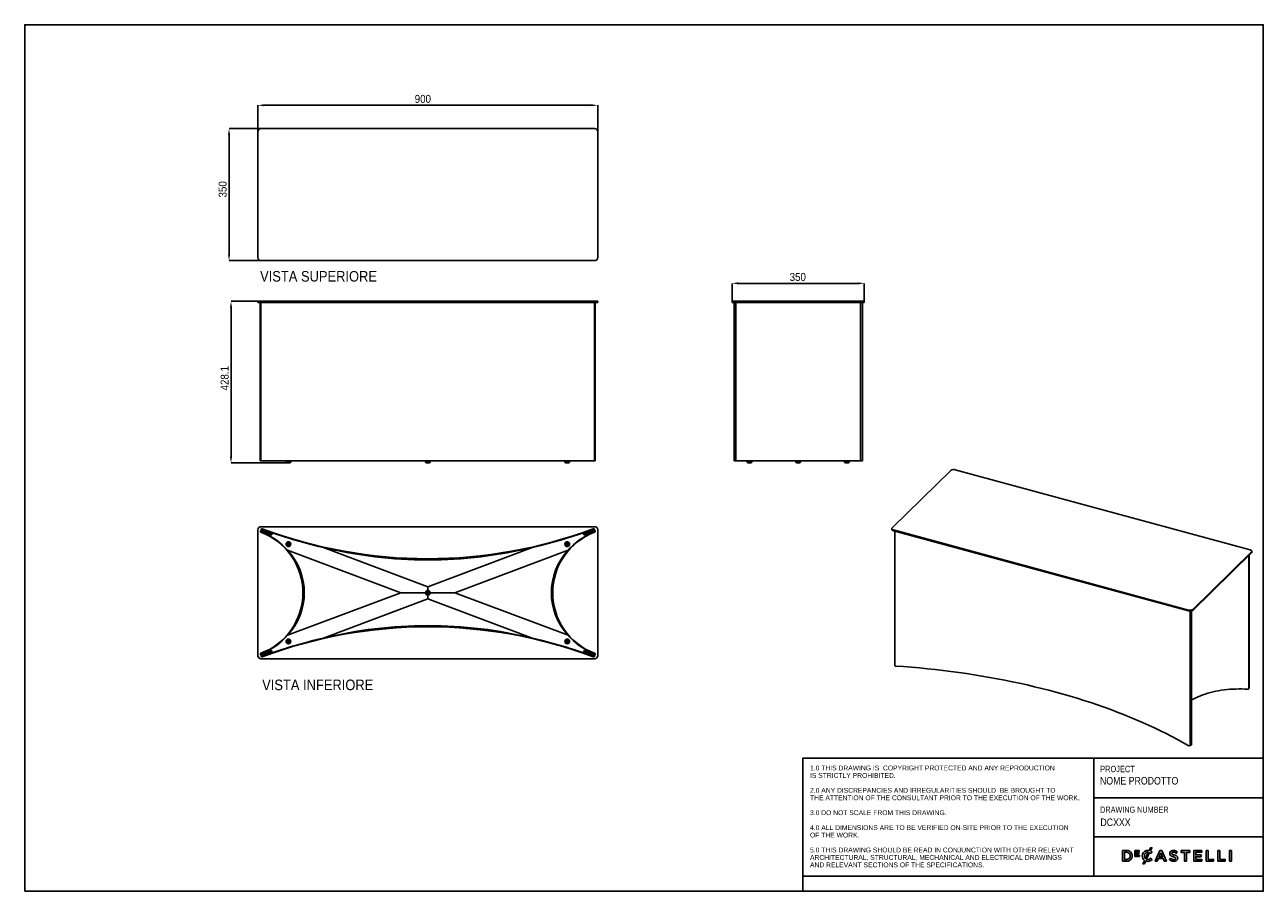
# Model space of a CAD drawing. Header units: millimetres. Extents: x 40 to 3320, y 40 to 2336.
import ezdxf

# ---------------------------------------------------------------- set-up
doc = ezdxf.new("R2010")
doc.units = ezdxf.units.MM
doc.header["$LTSCALE"] = 8
doc.header["$PDSIZE"] = -1
doc.linetypes.add('SLD-Solido', pattern=[0])
for name, color, linetype in [('NOTE', 3, 'SLD-Solido'), ('QUOTE', 1, 'SLD-Solido'), ('SCHIZZI', 9, 'Continuous')]:
    doc.layers.add(name, color=color, linetype=linetype)
doc.styles.add('SLDTEXTSTYLE0', font='GOTHIC.TTF', dxfattribs={"width": 0.86735})
doc.styles.add('SLDTEXTSTYLE1', font='GOTHIC.TTF', dxfattribs={"width": 0.913})
doc.dimstyles.new('SLDDIMSTYLE0', dxfattribs={"dimtxt": 21.166667, "dimasz": 16, "dimexe": 0, "dimexo": 0.0625, "dimgap": 5.291667, "dimtad": 1, "dimdec": 1, "dimrnd": 1e-09, "dimzin": 12, "dimdsep": 46, "dimtxsty": 'SLDTEXTSTYLE1', "dimsah": 1, "dimcen": 0.09, "dimadec": 0, "dimazin": 3, "dimtfac": 1, "dimtdec": 1, "dimtofl": 0, "dimtmove": 0, "dimatfit": 3, "dimfxl": 1, "dimfrac": 2, "dimtolj": 1, "dimtzin": 12, "dimarcsym": 0})

# ---------------------------------------------------------------- blocks, each defined once
blk = doc.blocks.new('_D')
at = {"layer": 'Defpoints', "color": 0, "transparency": 16777216}
for p in [(1557.4, 2122.6), (657.4, 2052.9), (1557.4, 2052.9)]:
    blk.add_point(p, dxfattribs=at)
at = {"layer": 'QUOTE', "color": 0, "lineweight": -2, "transparency": 16777216}
for p, q in [((657.4, 2053), (657.4, 2122.6)), ((673.4, 2122.6), (1541.4, 2122.6)), ((1557.4, 2053), (1557.4, 2122.6))]:
    blk.add_line(p, q, dxfattribs=at)
at = {"layer": 'QUOTE', "color": 0, "transparency": 16777216}
for points in [[(673.4, 2125.3), (673.4, 2120), (657.4, 2122.6)], [(1541.4, 2125.3), (1541.4, 2120), (1557.4, 2122.6)]]:
    blk.add_solid(points, dxfattribs=at)
at = {"layer": 'QUOTE', "color": 0, "transparency": 16777216, "insert": (1094.3, 2150.2), "char_height": 21.17, "attachment_point": 2, "style": 'SLDTEXTSTYLE1'}
blk.add_mtext('\\A1;900', dxfattribs=at)
blk = doc.blocks.new('_D_1')
at = {"layer": 'Defpoints', "color": 0, "transparency": 16777216}
for p in [(665.4, 2060.9), (580.9, 1710.9), (665.4, 1710.9)]:
    blk.add_point(p, dxfattribs=at)
at = {"layer": 'QUOTE', "color": 0, "lineweight": -2, "transparency": 16777216}
for p, q in [((665.3, 2060.9), (580.9, 2060.9)), ((580.9, 2044.9), (580.9, 1726.9)), ((665.3, 1710.9), (580.9, 1710.9))]:
    blk.add_line(p, q, dxfattribs=at)
at = {"layer": 'QUOTE', "color": 0, "transparency": 16777216}
for points in [[(578.2, 2044.9), (583.6, 2044.9), (580.9, 2060.9)], [(578.2, 1726.9), (583.6, 1726.9), (580.9, 1710.9)]]:
    blk.add_solid(points, dxfattribs=at)
at = {"layer": 'QUOTE', "color": 0, "transparency": 16777216, "insert": (553.4, 1899.9), "char_height": 21.17, "attachment_point": 2, "rotation": 90, "style": 'SLDTEXTSTYLE1'}
blk.add_mtext('\\A1;350', dxfattribs=at)
blk = doc.blocks.new('_D_2')
at = {"layer": 'Defpoints', "color": 0, "transparency": 16777216}
for p in [(586.2, 1603.2), (657.4, 1603.2), (736.2, 1175.1)]:
    blk.add_point(p, dxfattribs=at)
at = {"layer": 'QUOTE', "color": 0, "lineweight": -2, "transparency": 16777216}
for p, q in [((657.3, 1603.2), (586.2, 1603.2)), ((586.2, 1191.1), (586.2, 1587.2)), ((736.2, 1175.1), (586.2, 1175.1))]:
    blk.add_line(p, q, dxfattribs=at)
at = {"layer": 'QUOTE', "color": 0, "transparency": 16777216}
for points in [[(583.5, 1587.2), (588.9, 1587.2), (586.2, 1603.2)], [(583.5, 1191.1), (588.9, 1191.1), (586.2, 1175.1)]]:
    blk.add_solid(points, dxfattribs=at)
at = {"layer": 'QUOTE', "color": 0, "transparency": 16777216, "insert": (558.7, 1399.4), "char_height": 21.17, "attachment_point": 2, "rotation": 90, "style": 'SLDTEXTSTYLE1'}
blk.add_mtext('\\A1;428.1', dxfattribs=at)
blk = doc.blocks.new('_D_3')
at = {"layer": 'Defpoints', "color": 0, "transparency": 16777216}
for p in [(2263.4, 1650.8), (1913.4, 1603.2), (2263.4, 1603.2)]:
    blk.add_point(p, dxfattribs=at)
at = {"layer": 'QUOTE', "color": 0, "lineweight": -2, "transparency": 16777216}
for p, q in [((1913.4, 1603.2), (1913.4, 1650.8)), ((1929.4, 1650.8), (2247.4, 1650.8)), ((2263.4, 1603.2), (2263.4, 1650.8))]:
    blk.add_line(p, q, dxfattribs=at)
at = {"layer": 'QUOTE', "color": 0, "transparency": 16777216}
for points in [[(1929.4, 1653.5), (1929.4, 1648.1), (1913.4, 1650.8)], [(2247.4, 1653.5), (2247.4, 1648.1), (2263.4, 1650.8)]]:
    blk.add_solid(points, dxfattribs=at)
at = {"layer": 'QUOTE', "color": 0, "transparency": 16777216, "insert": (2087.3, 1678.3), "char_height": 21.17, "attachment_point": 2, "style": 'SLDTEXTSTYLE1'}
blk.add_mtext('\\A1;350', dxfattribs=at)

msp = doc.modelspace()

# ---------------------------------------------------------------- linework, layer by layer
for p, q in [((657.41, 2052.94), (657.41, 1718.94)), ((1549.41, 2060.94), (665.41, 2060.94)), ((1557.41, 1718.94), (1557.41, 2052.94)), ((665.41, 1710.94), (1549.41, 1710.94)), ((657.41, 1600.18), (657.41, 1603.18)), ((657.41, 1603.18), (665.41, 1603.18)), ((665.41, 1600.18), (657.41, 1600.18)), ((663.71, 1600.18), (663.71, 1180.18)), ((665.41, 1603.18), (1549.41, 1603.18)), ((665.41, 1600.18), (1549.41, 1600.18)), ((665.51, 1600.18), (665.51, 1180.18)), ((1549.31, 1180.18), (1549.31, 1600.18)), ((1549.41, 1603.18), (1557.41, 1603.18)), ((1557.41, 1600.18), (1549.41, 1600.18)), ((1551.1, 1180.18), (1551.1, 1600.18)), ((1557.41, 1603.18), (1557.41, 1600.18)), ((1913.4, 1600.18), (1913.4, 1603.18)), ((1913.4, 1603.18), (1921.4, 1603.18)), ((1921.4, 1600.18), (1913.4, 1600.18)), ((1918.45, 1600.18), (1918.45, 1180.18)), ((1921.4, 1603.18), (2255.4, 1603.18)), ((1921.4, 1600.18), (2255.4, 1600.18)), ((1923.23, 1600.18), (1923.23, 1180.18)), ((2253.57, 1180.18), (2253.57, 1600.18)), ((2255.4, 1603.18), (2263.4, 1603.18)), ((2263.4, 1600.18), (2255.4, 1600.18)), ((2258.34, 1180.18), (2258.34, 1600.18)), ((2263.4, 1603.18), (2263.4, 1600.18)), ((665.51, 1180.18), (663.71, 1180.18)), ((668.88, 1180.18), (665.51, 1180.18)), ((668.88, 1180.18), (669.16, 1180.18)), ((1545.65, 1180.18), (669.16, 1180.18)), ((732.22, 1180.18), (732.22, 1176.18)), ((732.22, 1176.18), (744.22, 1176.18)), ((734.1, 1175.61), (742.34, 1175.61)), ((734.22, 1175.46), (742.22, 1175.46)), ((736.09, 1175.27), (740.34, 1175.27)), ((736.22, 1175.13), (740.22, 1175.13)), ((744.22, 1176.18), (744.22, 1180.18)), ((1101.41, 1180.18), (1101.41, 1176.18)), ((1101.41, 1176.18), (1113.41, 1176.18)), ((1103.29, 1175.61), (1111.53, 1175.61)), ((1103.41, 1175.46), (1111.41, 1175.46)), ((1105.28, 1175.27), (1109.53, 1175.27)), ((1105.41, 1175.13), (1109.41, 1175.13)), ((1113.41, 1176.18), (1113.41, 1180.18)), ((1470.6, 1180.18), (1470.6, 1176.18)), ((1470.6, 1176.18), (1471.68, 1176.18)), ((1471.68, 1176.18), (1482.6, 1176.18)), ((1472.48, 1175.61), (1473.22, 1175.61)), ((1472.6, 1175.46), (1480.6, 1175.46)), ((1473.22, 1175.61), (1480.72, 1175.61)), ((1474.47, 1175.27), (1474.86, 1175.27)), ((1474.6, 1175.13), (1478.6, 1175.13)), ((1474.86, 1175.27), (1478.72, 1175.27)), ((1482.6, 1176.18), (1482.6, 1180.18)), ((1545.93, 1180.18), (1545.65, 1180.18)), ((1549.31, 1180.18), (1545.93, 1180.18)), ((1551.1, 1180.18), (1549.31, 1180.18)), ((1923.23, 1180.18), (1918.45, 1180.18)), ((1928.07, 1180.18), (1923.23, 1180.18)), ((1928.07, 1180.18), (1928.17, 1180.18)), ((2248.62, 1180.18), (1928.17, 1180.18)), ((1953.56, 1180.18), (1953.56, 1176.18)), ((1953.56, 1176.18), (1965.56, 1176.18)), ((1955.44, 1175.61), (1963.68, 1175.61)), ((1955.56, 1175.46), (1963.56, 1175.46)), ((1957.44, 1175.27), (1961.69, 1175.27)), ((1957.56, 1175.13), (1961.56, 1175.13)), ((1965.56, 1176.18), (1965.56, 1180.18)), ((2082.4, 1180.18), (2082.4, 1176.18)), ((2082.4, 1176.18), (2094.4, 1176.18)), ((2084.27, 1175.61), (2092.52, 1175.61)), ((2084.4, 1175.46), (2092.4, 1175.46)), ((2086.27, 1175.27), (2090.52, 1175.27)), ((2086.4, 1175.13), (2090.4, 1175.13)), ((2094.4, 1176.18), (2094.4, 1180.18)), ((2211.23, 1180.18), (2211.23, 1176.18)), ((2211.23, 1176.18), (2216.46, 1176.18)), ((2213.11, 1175.61), (2216.7, 1175.61)), ((2213.23, 1175.46), (2221.23, 1175.46)), ((2215.11, 1175.27), (2216.96, 1175.27)), ((2215.23, 1175.13), (2219.23, 1175.13)), ((2216.46, 1176.18), (2223.23, 1176.18)), ((2216.7, 1175.61), (2221.35, 1175.61)), ((2216.96, 1175.27), (2219.35, 1175.27)), ((2223.23, 1176.18), (2223.23, 1180.18)), ((2248.73, 1180.18), (2248.62, 1180.18)), ((2253.57, 1180.18), (2248.73, 1180.18)), ((2258.34, 1180.18), (2253.57, 1180.18)), ((2493.17, 1155.35), (2337.29, 1003.21)), ((3285.8, 944.59), (2503.98, 1157.07)), ((657.41, 663.85), (657.41, 997.85)), ((665.34, 991.18), (665.62, 991.07)), ((665.41, 1005.85), (1549.41, 1005.85)), ((665.69, 992.11), (665.97, 992.01)), ((666.69, 994.94), (670.48, 993.67)), ((667.01, 995.89), (670.8, 994.62)), ((670.74, 994.45), (667.05, 995.99)), ((671.12, 995.37), (667.43, 996.91)), ((668.53, 999.7), (668.81, 999.59)), ((668.88, 1000.64), (669.16, 1000.53)), ((672.53, 998.1), (669.73, 990.65)), ((670.42, 993.5), (670.07, 992.57)), ((670.07, 992.57), (670.4, 992.44)), ((670.42, 993.5), (670.75, 993.38)), ((670.48, 993.67), (670.8, 994.62)), ((670.82, 993.56), (670.48, 993.67)), ((671.12, 995.37), (670.74, 994.45)), ((670.75, 994.45), (671.1, 994.3)), ((671.17, 994.49), (670.81, 994.61)), ((671.48, 996.31), (671.12, 995.37)), ((671.46, 995.25), (671.12, 995.37)), ((671.12, 995.37), (671.45, 995.24)), ((671.81, 996.19), (671.48, 996.31)), ((694.54, 985.59), (674.62, 992.28)), ((675.16, 993.74), (674.64, 992.34)), ((674.67, 991.91), (693.99, 984.66)), ((674.8, 992.77), (694.13, 984.74)), ((674.93, 991.69), (693.66, 984.67)), ((694.86, 986.54), (674.97, 993.22)), ((675.15, 993.7), (694.55, 985.64)), ((694.85, 986.48), (675.21, 993.84)), ((694.53, 987.01), (675.81, 994.03)), ((694.3, 984.96), (694.83, 986.37)), ((1539.6, 993.84), (1519.96, 986.48)), ((1539.85, 993.22), (1519.96, 986.54)), ((1520.52, 984.96), (1519.99, 986.37)), ((1520.26, 985.64), (1539.67, 993.7)), ((1520.28, 987.01), (1539.01, 994.03)), ((1540.2, 992.28), (1520.28, 985.59)), ((1520.69, 984.74), (1540.02, 992.77)), ((1520.83, 984.66), (1540.14, 991.91)), ((1539.89, 991.69), (1521.16, 984.67)), ((1539.65, 993.74), (1540.18, 992.34)), ((1542.29, 998.1), (1545.08, 990.65)), ((1543.34, 996.31), (1543.01, 996.19)), ((1543.69, 995.37), (1543.34, 996.31)), ((1543.69, 995.37), (1543.36, 995.25)), ((1543.37, 995.24), (1543.69, 995.37)), ((1544.01, 994.61), (1543.65, 994.49)), ((1547.39, 996.91), (1543.69, 995.37)), ((1543.69, 995.37), (1544.08, 994.45)), ((1543.72, 994.3), (1544.07, 994.45)), ((1544.33, 993.67), (1544, 993.56)), ((1544.01, 994.62), (1547.81, 995.89)), ((1544.33, 993.67), (1544.01, 994.62)), ((1544.06, 993.38), (1544.4, 993.5)), ((1547.77, 995.99), (1544.08, 994.45)), ((1544.33, 993.67), (1548.13, 994.94)), ((1544.75, 992.57), (1544.4, 993.5)), ((1544.41, 992.44), (1544.75, 992.57)), ((1545.93, 1000.64), (1545.65, 1000.53)), ((1546.29, 999.7), (1546, 999.59)), ((1549.13, 992.11), (1548.85, 992.01)), ((1549.48, 991.18), (1549.2, 991.07)), ((1557.41, 997.85), (1557.41, 663.85)), ((2336.37, 1001.29), (2336.37, 998.72)), ((2340.64, 997.64), (3122.46, 785.16)), ((2340.64, 995.07), (3122.46, 782.59)), ((2343.96, 994.17), (2343.96, 637.88)), ((1107.41, 846.87), (828.26, 951.55)), ((1107.41, 846.87), (1386.56, 951.55)), ((735.8, 943.5), (1036.21, 830.85)), ((1479.02, 943.5), (1178.61, 830.85)), ((3133.27, 786.88), (3289.15, 939.02)), ((3133.27, 784.31), (3289.15, 936.45)), ((3281.84, 576.58), (3281.84, 929.32)), ((3282.48, 579.19), (3282.48, 929.94)), ((3290.07, 938.37), (3290.07, 940.94)), ((735.8, 718.19), (1036.21, 830.85)), ((1036.21, 830.85), (1101.31, 830.85)), ((1107.41, 836.95), (1107.41, 846.87)), ((1107.41, 824.75), (1107.41, 814.83)), ((1178.61, 830.85), (1113.51, 830.85)), ((1479.02, 718.19), (1178.61, 830.85)), ((1107.41, 814.83), (828.26, 710.15)), ((1107.41, 814.83), (1386.56, 710.15)), ((3126.19, 426.64), (3126.19, 782.11)), ((3130, 428.39), (3130, 782.61)), ((665.34, 670.52), (665.62, 670.62)), ((665.69, 669.58), (665.97, 669.69)), ((670.48, 668.03), (666.69, 666.76)), ((670.8, 667.08), (667.01, 665.81)), ((667.05, 665.71), (670.74, 667.24)), ((667.43, 664.79), (671.12, 666.32)), ((668.53, 662), (668.81, 662.1)), ((668.88, 661.06), (669.16, 661.17)), ((672.53, 663.59), (669.73, 671.04)), ((670.4, 669.26), (670.07, 669.13)), ((670.07, 669.13), (670.42, 668.19)), ((670.75, 668.32), (670.42, 668.19)), ((670.48, 668.03), (670.82, 668.14)), ((670.48, 668.03), (670.8, 667.08)), ((671.12, 666.32), (670.74, 667.24)), ((671.1, 667.39), (670.75, 667.25)), ((670.81, 667.08), (671.17, 667.2)), ((671.45, 666.46), (671.12, 666.32)), ((671.12, 666.32), (671.46, 666.45)), ((671.12, 666.32), (671.48, 665.39)), ((671.48, 665.39), (671.81, 665.51)), ((674.62, 669.42), (694.54, 676.1)), ((675.16, 667.95), (674.64, 669.36)), ((693.99, 677.03), (674.67, 669.79)), ((694.13, 676.96), (674.8, 668.93)), ((674.93, 670), (693.66, 677.03)), ((674.97, 668.48), (694.86, 675.15)), ((694.55, 676.05), (675.15, 667.99)), ((675.21, 667.85), (694.85, 675.22)), ((694.53, 674.68), (675.81, 667.66)), ((694.3, 676.73), (694.83, 675.33)), ((1519.96, 675.22), (1539.6, 667.85)), ((1519.96, 675.15), (1539.85, 668.48)), ((1520.52, 676.73), (1519.99, 675.33)), ((1539.67, 667.99), (1520.26, 676.05)), ((1520.28, 676.1), (1540.2, 669.42)), ((1520.28, 674.68), (1539.01, 667.66)), ((1540.02, 668.93), (1520.69, 676.96)), ((1540.14, 669.79), (1520.83, 677.03)), ((1539.89, 670), (1521.16, 677.03)), ((1539.65, 667.95), (1540.18, 669.36)), ((1542.29, 663.59), (1545.08, 671.04)), ((1543.01, 665.51), (1543.34, 665.39)), ((1543.34, 665.39), (1543.69, 666.32)), ((1543.36, 666.45), (1543.69, 666.32)), ((1543.69, 666.32), (1543.37, 666.46)), ((1543.65, 667.2), (1544.01, 667.08)), ((1543.69, 666.32), (1544.08, 667.24)), ((1543.69, 666.32), (1547.39, 664.79)), ((1544.07, 667.25), (1543.72, 667.39)), ((1544, 668.14), (1544.33, 668.03)), ((1544.33, 668.03), (1544.01, 667.08)), ((1547.81, 665.81), (1544.01, 667.08)), ((1544.4, 668.19), (1544.06, 668.32)), ((1544.08, 667.24), (1547.77, 665.71)), ((1548.13, 666.76), (1544.33, 668.03)), ((1544.4, 668.19), (1544.75, 669.13)), ((1544.75, 669.13), (1544.41, 669.26)), ((1545.93, 661.06), (1545.65, 661.17)), ((1546.29, 662), (1546, 662.1)), ((1549.13, 669.58), (1548.85, 669.69)), ((1549.48, 670.52), (1549.2, 670.62)), ((1549.41, 655.85), (665.41, 655.85)), ((2346.14, 636.6), (2346.44, 636.58)), ((3279.02, 575.31), (3278.72, 575.33)), ((3121.82, 425.79), (3121.62, 425.9))]:
    msp.add_line(p, q)
at = {"flags": 128}
for points in [[(2340.64, 995.07), (2339.33, 995.52), (2338.21, 996.08), (2337.33, 996.75), (2336.73, 997.5), (2336.41, 998.29), (2336.37, 998.72)], [(2337.29, 1003.21), (2336.7, 1002.46), (2336.4, 1001.67), (2336.41, 1000.86), (2336.73, 1000.07), (2337.33, 999.33), (2338.21, 998.66), (2339.33, 998.09), (2340.64, 997.64)], [(3289.15, 939.02), (3289.74, 939.77), (3290.04, 940.56), (3290.03, 941.37), (3289.71, 942.16), (3289.11, 942.91), (3288.23, 943.57), (3287.11, 944.14), (3285.8, 944.59)], [(2346.14, 636.6), (2345.23, 636.76), (2344.49, 637.08), (2344.05, 637.52), (2343.96, 637.88)], [(3121.62, 425.9), (3107.32, 434.05), (3092.76, 442.07), (3077.92, 449.96), (3062.83, 457.72), (3047.49, 465.34), (3031.89, 472.83), (3016.05, 480.18), (2999.96, 487.39), (2983.64, 494.46), (2967.09, 501.38), (2950.31, 508.16), (2933.31, 514.79), (2916.09, 521.26), (2898.65, 527.59), (2881.01, 533.76), (2863.17, 539.77), (2845.13, 545.63), (2826.9, 551.32), (2808.49, 556.86), (2789.89, 562.23), (2771.12, 567.44), (2752.18, 572.48), (2733.07, 577.36), (2713.8, 582.06), (2694.38, 586.6), (2674.82, 590.96), (2655.11, 595.15), (2635.26, 599.17), (2615.29, 603.01), (2595.19, 606.68), (2574.97, 610.17), (2554.64, 613.48), (2534.2, 616.61), (2513.66, 619.56), (2493.02, 622.33), (2472.3, 624.92), (2451.5, 627.32), (2430.61, 629.54), (2409.66, 631.58), (2388.64, 633.43), (2367.57, 635.1), (2346.44, 636.58)], [(3278.72, 575.33), (3270.94, 575.74), (3263.13, 575.98), (3255.3, 576.03), (3247.48, 575.89), (3239.68, 575.58), (3231.91, 575.07), (3224.2, 574.39), (3216.56, 573.53), (3209, 572.48), (3201.54, 571.26), (3194.2, 569.87), (3186.99, 568.3), (3179.93, 566.56), (3173.02, 564.67), (3166.3, 562.61), (3159.76, 560.39), (3153.43, 558.02), (3147.31, 555.51), (3141.42, 552.85), (3135.78, 550.06), (3130.39, 547.14), (3130, 546.92)], [(3281.84, 576.58), (3281.81, 576.4), (3281.49, 575.93), (3280.85, 575.56), (3279.98, 575.34), (3279.02, 575.31)], [(3126.19, 426.64), (3126.18, 426.53), (3125.91, 426.06), (3125.32, 425.67), (3124.48, 425.42), (3123.52, 425.36), (3122.59, 425.49), (3121.82, 425.79)], [(3130, 428.39), (3130, 428.32), (3129.77, 427.84), (3129.2, 427.44), (3128.37, 427.18), (3127.42, 427.1), (3126.48, 427.21), (3126.19, 427.29)]]:
    msp.add_lwpolyline(points, dxfattribs=at)
for centre, radius in [((738.22, 959.68), 6.25), ((738.22, 959.68), 6), ((738.22, 959.68), 4.13), ((738.22, 959.68), 3.88), ((738.22, 959.68), 2.13), ((738.22, 959.68), 1.88), ((1476.6, 959.68), 6.25), ((1476.6, 959.68), 6), ((1476.6, 959.68), 4.13), ((1476.6, 959.68), 3.88), ((1476.6, 959.68), 2.13), ((1476.6, 959.68), 1.88), ((1107.41, 830.85), 6), ((1107.41, 830.85), 4.13), ((1107.41, 830.85), 3.88), ((1107.41, 830.85), 2.13), ((1107.41, 830.85), 1.88), ((738.22, 702.01), 6.25), ((738.22, 702.01), 6), ((738.22, 702.01), 4.13), ((738.22, 702.01), 3.88), ((738.22, 702.01), 2.13), ((738.22, 702.01), 1.88), ((1476.6, 702.01), 6.25), ((1476.6, 702.01), 6), ((1476.6, 702.01), 4.13), ((1476.6, 702.01), 3.88), ((1476.6, 702.01), 2.13), ((1476.6, 702.01), 1.88)]:
    msp.add_circle(centre, radius)
for centre, radius, start, end in [((665.41, 2052.94), 8, 90, 180), ((1549.41, 2052.94), 8, 0, 90), ((665.41, 1718.94), 8, 180, 270), ((1549.41, 1718.94), 8, 270, 0), ((737.79, 1191.09), 15.91, 249.52051, 256.59394), ((734.22, 1175.58), 0.125, 166.81895, 270), ((737.79, 1191.09), 15.91, 259.2335, 263.89518), ((736.22, 1175.26), 0.125, 174.12019, 270), ((740.22, 1175.26), 0.125, 270, 5.87981), ((738.65, 1191.09), 15.91, 276.10482, 280.7665), ((742.22, 1175.58), 0.125, 270, 13.18105), ((738.65, 1191.09), 15.91, 283.40606, 290.47949), ((1106.98, 1191.09), 15.91, 249.52051, 256.59394), ((1103.41, 1175.58), 0.125, 166.81895, 270), ((1106.98, 1191.09), 15.91, 259.2335, 263.89518), ((1105.41, 1175.26), 0.125, 174.12019, 270), ((1109.41, 1175.26), 0.125, 270, 5.87981), ((1107.84, 1191.09), 15.91, 276.10482, 280.7665), ((1111.41, 1175.58), 0.125, 270, 13.18105), ((1107.84, 1191.09), 15.91, 283.40606, 290.47949), ((1476.17, 1191.09), 15.91, 249.52051, 256.59394), ((1472.6, 1175.58), 0.125, 166.81895, 270), ((1476.17, 1191.09), 15.91, 259.2335, 263.89518), ((1474.6, 1175.26), 0.125, 174.12019, 270), ((1478.6, 1175.26), 0.125, 270, 5.87981), ((1477.03, 1191.09), 15.91, 276.10482, 280.7665), ((1480.6, 1175.58), 0.125, 270, 13.18105), ((1477.03, 1191.09), 15.91, 283.40606, 290.47949), ((1959.13, 1191.09), 15.91, 249.52051, 256.59394), ((1955.56, 1175.58), 0.125, 166.81895, 270), ((1959.13, 1191.09), 15.91, 259.2335, 263.89518), ((1957.56, 1175.26), 0.125, 174.12019, 270), ((1961.56, 1175.26), 0.125, 270, 5.87981), ((1959.99, 1191.09), 15.91, 276.10482, 280.7665), ((1963.56, 1175.58), 0.125, 270, 13.18105), ((1959.99, 1191.09), 15.91, 283.40606, 290.47949), ((2087.96, 1191.09), 15.91, 249.52051, 256.59394), ((2084.4, 1175.58), 0.125, 166.81895, 270), ((2087.96, 1191.09), 15.91, 259.2335, 263.89518), ((2086.4, 1175.26), 0.125, 174.12019, 270), ((2090.4, 1175.26), 0.125, 270, 5.87981), ((2088.83, 1191.09), 15.91, 276.10482, 280.7665), ((2092.4, 1175.58), 0.125, 270, 13.18105), ((2088.83, 1191.09), 15.91, 283.40606, 290.47949), ((2216.8, 1191.09), 15.91, 249.52051, 256.59394), ((2213.23, 1175.58), 0.125, 166.81895, 270), ((2216.8, 1191.09), 15.91, 259.2335, 263.89518), ((2215.23, 1175.26), 0.125, 174.12019, 270), ((2219.23, 1175.26), 0.125, 270, 5.87981), ((2217.66, 1191.09), 15.91, 276.10482, 280.7665), ((2221.23, 1175.58), 0.125, 270, 13.18105), ((2217.66, 1191.09), 15.91, 283.40606, 290.47949), ((2500.31, 1145.3), 12.33, 72.69603, 125.39891), ((665.41, 997.85), 8, 90, 180), ((666.21, 993.52), 2.5, 71.44395, 249.44395), ((666.21, 993.52), 1.5, 71.44395, 249.44395), ((668.01, 998.29), 2.5, 69.44395, 247.44395), ((605.53, 830.85), 171.12, 290.55605, 69.44395), ((605.53, 830.85), 172.12, 290.55605, 69.44395), ((668.01, 998.29), 1.5, 69.44395, 247.44395), ((1107.41, 2169.18), 1249.12, 249.44395, 290.55605), ((1107.41, 2169.18), 1248.12, 249.44395, 290.55605), ((605.53, 830.85), 172.22, 40.85353, 68.11308), ((1107.41, 2169.18), 1249.22, 249.62742, 257.08762), ((675.1, 992.16), 0.5, 159.44395, 249.44395), ((675.63, 993.57), 0.5, 69.44395, 159.44395), ((693.83, 985.14), 0.5, 249.44395, 339.44395), ((694.36, 986.54), 0.5, 339.44395, 69.44395), ((1107.41, 2169.18), 1249.22, 282.91238, 290.37258), ((1609.28, 830.85), 172.12, 110.55605, 249.44395), ((1609.28, 830.85), 171.12, 110.55605, 249.44395), ((1609.28, 830.85), 172.22, 111.88692, 139.14647), ((1520.46, 986.54), 0.5, 110.55605, 200.55605), ((1520.99, 985.14), 0.5, 200.55605, 290.55605), ((1539.19, 993.57), 0.5, 20.55605, 110.55605), ((1539.71, 992.16), 0.5, 290.55605, 20.55605), ((1546.81, 998.29), 2.5, 292.55605, 110.55605), ((1546.81, 998.29), 1.5, 292.55605, 110.55605), ((1548.6, 993.52), 2.5, 290.55605, 108.55605), ((1548.6, 993.52), 1.5, 290.55605, 108.55605), ((1549.41, 997.85), 8, 0, 90), ((1107.41, 2092.91), 1175, 256.25649, 283.74351), ((615.24, 830.85), 165, 316.94101, 43.05899), ((1599.58, 830.85), 165, 136.94101, 223.05899), ((3287.42, 938.46), 2.66, 310.64064, 357.99746), ((1107.41, 830.85), 6.1, 90, 180), ((1107.41, 830.85), 6.1, 180, 270), ((1107.41, 830.85), 6.1, 0, 90), ((1107.41, 830.85), 6.1, 270, 0), ((3126.13, 796.93), 12.33, 252.69603, 305.39891), ((3126.13, 794.36), 12.33, 252.69603, 305.39891), ((1107.41, -507.49), 1249.12, 69.44395, 110.55605), ((1107.41, -507.49), 1248.12, 69.44395, 110.55605), ((1107.41, -431.21), 1175, 76.25649, 103.74351), ((605.53, 830.85), 172.22, 291.88692, 319.14647), ((1107.41, -507.49), 1249.22, 102.91238, 110.37258), ((1107.41, -507.49), 1249.22, 69.62742, 77.08762), ((1609.28, 830.85), 172.22, 220.85353, 248.11308), ((665.41, 663.85), 8, 180, 270), ((666.21, 668.18), 2.5, 110.55605, 288.55605), ((666.21, 668.18), 1.5, 110.55605, 288.55605), ((668.01, 663.4), 2.5, 112.55605, 290.55605), ((668.01, 663.4), 1.5, 112.55605, 290.55605), ((675.1, 669.53), 0.5, 110.55605, 200.55605), ((675.63, 668.13), 0.5, 200.55605, 290.55605), ((693.83, 676.56), 0.5, 20.55605, 110.55605), ((694.36, 675.15), 0.5, 290.55605, 20.55605), ((1520.46, 675.15), 0.5, 159.44395, 249.44395), ((1520.99, 676.56), 0.5, 69.44395, 159.44395), ((1539.19, 668.13), 0.5, 249.44395, 339.44395), ((1539.71, 669.53), 0.5, 339.44395, 69.44395), ((1546.81, 663.4), 2.5, 249.44395, 67.44395), ((1546.81, 663.4), 1.5, 249.44395, 67.44395), ((1548.6, 668.18), 2.5, 251.44395, 69.44395), ((1548.6, 668.18), 1.5, 251.44395, 69.44395), ((1549.41, 663.85), 8, 270, 0), ((3281.44, 579.29), 1.05, 292.25618, 354.21592)]:
    msp.add_arc(centre, radius, start, end)
at = {"layer": 'SCHIZZI', "color": 7, "true_color": 0xffffff}
for p, q in [((2871.79, 392.2), (2871.79, 80)), ((2871.79, 287.55), (3319.98, 287.55)), ((2871.79, 183.83), (3319.99, 183.83)), ((2999.78, 133.68), (2999.78, 133.73)), ((3025.42, 143.91), (3025.32, 144)), ((3025.53, 124.23), (3025.62, 124.33)), ((2100.45, 80), (2100.45, 40))]:
    msp.add_line(p, q, dxfattribs=at)
for points in [[(40, 40), (3320, 40), (3319.84, 2336), (40, 2336)], [(2990.8, 138.42), (2990.8, 141.48), (2983.42, 141.48), (2983.42, 144.65), (2991.8, 144.65), (2991.8, 147.71), (2980.01, 147.71), (2980.01, 132.07), (2991.91, 132.07), (2991.91, 135.14), (2983.42, 135.14), (2983.42, 138.42)], [(3046.34, 148.1), (3033.94, 119.72), (3039.27, 119.72), (3042.14, 126.46), (3055.15, 126.46), (3057.98, 119.72), (3063.47, 119.72), (3051.11, 148.02), (3051.07, 148.1)], [(3048.63, 141.75), (3053.24, 131.08), (3044.06, 131.08)], [(3111.19, 143.08), (3111.19, 119.72), (3116.41, 119.72), (3116.41, 143.08), (3125.26, 143.08), (3125.26, 147.9), (3102.34, 147.9), (3102.34, 143.08)], [(3155.32, 131.6), (3155.32, 136.27), (3141.33, 136.27), (3141.33, 143.24), (3157.11, 143.24), (3157.11, 147.91), (3136.14, 147.91), (3136.14, 119.72), (3157.31, 119.72), (3157.31, 124.39), (3141.33, 124.39), (3141.33, 131.6)], [(3168.83, 147.9), (3168.83, 119.72), (3188.68, 119.72), (3188.68, 124.47), (3174.02, 124.47), (3174.02, 147.9)], [(3199.48, 147.9), (3199.48, 119.72), (3219.34, 119.72), (3219.34, 124.47), (3204.67, 124.47), (3204.67, 147.9)], [(3230.42, 119.72), (3235.6, 119.72), (3235.6, 147.91), (3230.42, 147.91)]]:
    msp.add_lwpolyline(points, close=True, dxfattribs=at)
msp.add_lwpolyline([(3319.99, 80), (2100.45, 80), (2100.45, 392.2), (3319.98, 392.2)], dxfattribs=at)
for points in [[(2947.62, 147.9), (2947.62, 119.72), (2958.16, 119.72, 1.0555946), (2958.16, 147.9)], [(2958.16, 124.47, 1.0217676), (2958.16, 143.16), (2952.8, 143.16), (2952.8, 124.47)], [(3005.71, 121.84, -0.2366566), (2999.78, 133.68, -0.4912249), (3017.67, 147.94), (3021.06, 155.39), (3024.97, 155.39), (3021.09, 146.87, -0.086931), (3025.42, 143.91), (3022.09, 140.07, 0.0663381), (3018.98, 142.38), (3010.92, 124.68, 0.1655168), (3016.97, 124.37, 0.1312269), (3022.28, 127.71), (3025.62, 124.33, -0.3118527), (3008.87, 120.17), (3005.41, 112.58), (3001.49, 112.58)], [(3015.59, 143.5, 0.3275059), (3006.31, 138.71, 0.3064575), (3007.93, 126.7)], [(3073.07, 142.62, 0.1311188), (3072.85, 137.94, 0.1847876), (3075.12, 134.28, 0.0813504), (3078.31, 132.58, 0.0253736), (3080.75, 131.82, -0.009562), (3081.24, 131.68, 0.0143707), (3082.16, 131.46, -0.0350168), (3085.29, 130.58, -0.0561266), (3087.01, 129.77, -0.1416688), (3088.09, 128.65, -0.1598738), (3088.26, 126.54, -0.1633528), (3087.31, 125.02, -0.144581), (3084.53, 123.94, -0.1006576), (3080.06, 124.4, -0.1170031), (3074.71, 127.57), (3071.58, 123.85, 0.1231981), (3078.94, 119.89, 0.0728853), (3084.13, 119.36, 0.1248), (3089.74, 120.93, 0.1648919), (3092.84, 124.45, 0.1911522), (3092.83, 131.26, 0.1722296), (3089.05, 134.63, 0.058826), (3084.39, 136.2, -0.0294775), (3080.82, 137.23, -0.0881481), (3078.74, 138.31, -0.1640119), (3077.85, 139.73, -0.2055022), (3078.28, 142.16, -0.1823737), (3080.82, 143.61, -0.0938067), (3084.27, 143.5, -0.1104678), (3089.71, 140.83), (3092.5, 144.77, 0.0810841), (3087.48, 147.47, 0.0784937), (3082.28, 148.25, 0.1100768), (3077.21, 147.17, 0.2034911)]]:
    msp.add_lwpolyline(points, format="xyb", close=True, dxfattribs=at)

# ---------------------------------------------------------------- texts
at = {"layer": 'NOTE', "char_height": 28, "attachment_point": 1, "style": 'SLDTEXTSTYLE1'}
for s, insert in [('VISTA SUPERIORE', (663.21, 1683.52)), ('VISTA INFERIORE', (668.71, 600.82))]:
    msp.add_mtext(s, dxfattribs=dict(at, insert=insert))
at = {"layer": 'NOTE', "color": 7, "true_color": 0xffffff, "attachment_point": 1}
for s, insert, char_height, style in [('1.0 THIS DRAWING IS  COPYRIGHT PROTECTED AND ANY REPRODUCTION', (2119.74, 373.05), 12.8, 'SLDTEXTSTYLE1'), ('PROJECT', (2888.2, 372.39), 16.933, 'SLDTEXTSTYLE0'), ('IS STRICTLY PROHIBITED.', (2119.74, 353.29), 12.8, 'SLDTEXTSTYLE1'), ('NOME PRODOTTO', (2887.67, 342.78), 20, 'SLDTEXTSTYLE0'), ('2.0 ANY DISCREPANCIES AND IRREGULARITIES SHOULD  BE BROUGHT TO ', (2119.74, 313.78), 12.8, 'SLDTEXTSTYLE1'), ('THE ATTENTION OF THE CONSULTANT PRIOR TO THE EXECUTION OF THE WORK.', (2119.74, 294.03), 12.8, 'SLDTEXTSTYLE1'), ('DRAWING NUMBER', (2888.2, 264.16), 16, 'SLDTEXTSTYLE0'), ('3.0 DO NOT SCALE FROM THIS DRAWING.', (2119.74, 254.51), 12.8, 'SLDTEXTSTYLE1'), (' DCXXX', (2882.36, 232.8), 20, 'SLDTEXTSTYLE0'), ('4.0 ALL DIMENSIONS ARE TO BE VERIFIED ON-SITE PRIOR TO THE EXECUTION ', (2119.74, 215), 12.8, 'SLDTEXTSTYLE1'), ('OF THE WORK.', (2119.74, 195.25), 12.8, 'SLDTEXTSTYLE1'), ('ARCHITECTURAL, STRUCTURAL, MECHANICAL AND ELECTRICAL DRAWINGS ', (2119.74, 135.98), 12.8, 'SLDTEXTSTYLE1'), ('5.0 THIS DRAWING SHOULD BE READ IN CONJUNCTION WITH OTHER RELEVANT ', (2119.74, 155.74), 12.8, 'SLDTEXTSTYLE1'), ('AND RELEVANT SECTIONS OF THE SPECIFICATIONS.', (2119.74, 116.23), 12.8, 'SLDTEXTSTYLE1')]:
    msp.add_mtext(s, dxfattribs=dict(at, insert=insert, char_height=char_height, style=style))

# ---------------------------------------------------------------- dimensions: what is measured, and where the dimension line sits
at = {"layer": 'QUOTE'}
for base, p1, p2, picture, middle in [((1557.41, 2122.65), (657.41, 2052.94), (1557.41, 2052.94), '_D', (1094.3, 2122.65)), ((2263.4, 1650.78), (1913.4, 1603.18), (2263.4, 1603.18), '_D_3', (2087.32, 1650.78))]:
    dim = msp.add_linear_dim(base=base, p1=p1, p2=p2, dimstyle='SLDDIMSTYLE0', dxfattribs=at)
    dim.commit()
    dim.dimension.update_dxf_attribs({"geometry": picture, "text_midpoint": middle, "dimtype": 160})
for base, p1, p2, picture, middle in [((580.89, 1710.94), (665.41, 2060.94), (665.41, 1710.94), '_D_1', (580.89, 1899.91)), ((586.2022, 1603.1835), (736.2185, 1175.1301), (657.4086, 1603.1835), '_D_2', (586.2022, 1399.4107))]:
    dim = msp.add_linear_dim(base=base, p1=p1, p2=p2, angle=90, dimstyle='SLDDIMSTYLE0', dxfattribs=at)
    dim.commit()
    dim.dimension.update_dxf_attribs({"geometry": picture, "text_midpoint": middle, "dimtype": 160})

doc.saveas('drawing.dxf')
